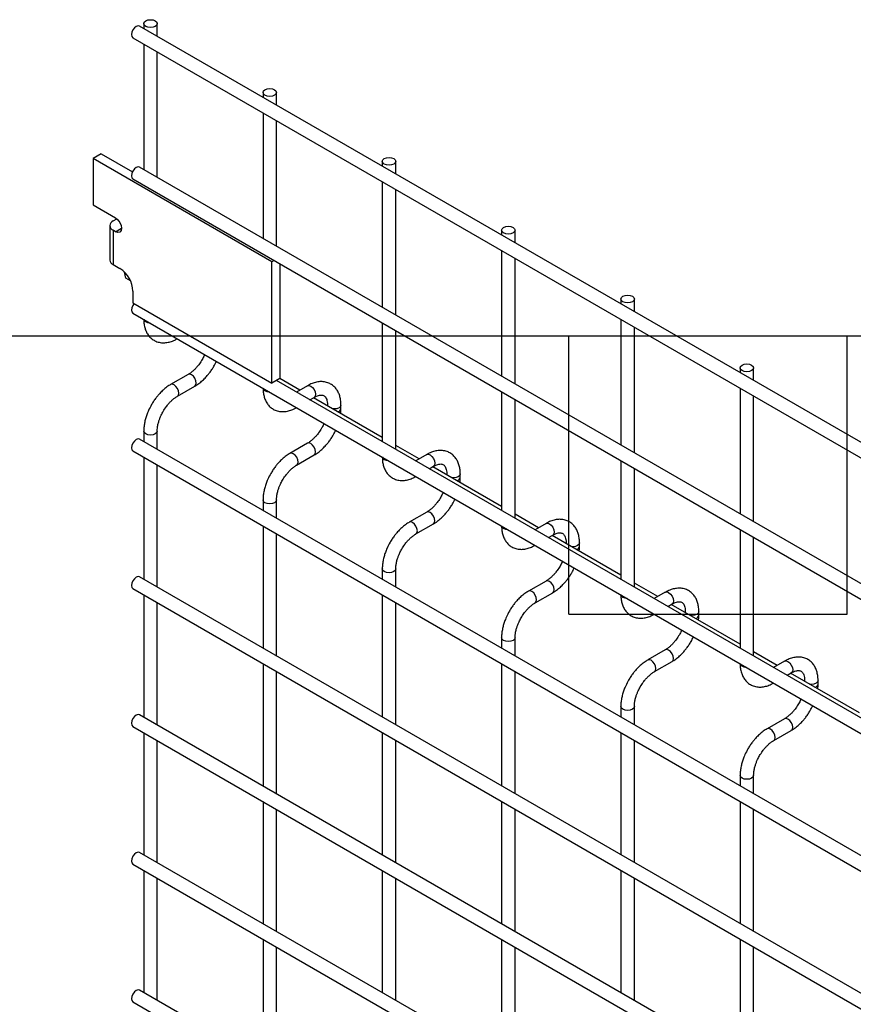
# Model space of a CAD drawing. Header units: inches. Extents: x 0.2 to 10.7, y 0.2 to 7.9.
# Tile 12 of 14: x 8.257 to 9.081, y 6.902 to 7.875. Entities that reach past the tile are written whole.
import ezdxf

# ---------------------------------------------------------------- set-up
doc = ezdxf.new("R2010")
doc.units = ezdxf.units.IN
doc.header["$MEASUREMENT"] = 0
doc.layers.add('TEXT', color=140, linetype='Continuous', lineweight=25)

msp = doc.modelspace()

# ---------------------------------------------------------------- linework, layer by layer
for p, q in [((8.37993, 7.87093), (8.37993, 7.86615)), ((8.39326, 7.85845), (8.39326, 7.87093)), ((10.37395, 6.71503), (8.37579, 7.86854)), ((8.36912, 7.85699), (10.36729, 6.70348)), ((8.37993, 7.85075), (8.37993, 7.72666)), ((8.39326, 7.71896), (8.39326, 7.84306)), ((8.49778, 7.8029), (8.49778, 7.79812)), ((8.51111, 7.79042), (8.51111, 7.8029)), ((8.49778, 7.78272), (8.49778, 7.65862)), ((8.51111, 7.65093), (8.51111, 7.77502)), ((8.33775, 7.74229), (8.32985, 7.73773)), ((8.50663, 7.63568), (8.32985, 7.73773)), ((8.32985, 7.73773), (8.32985, 7.6918)), ((8.33775, 7.74229), (8.36871, 7.72442)), ((8.61563, 7.73487), (8.61563, 7.73008)), ((8.62896, 7.72239), (8.62896, 7.73487)), ((10.37395, 6.57553), (8.37579, 7.72905)), ((8.36912, 7.7175), (10.36729, 6.56399)), ((8.61563, 7.71469), (8.61563, 7.59059)), ((8.62896, 7.58289), (8.62896, 7.70699)), ((8.32985, 7.6918), (8.35218, 7.67891)), ((8.34965, 7.67588), (8.35324, 7.67795)), ((8.35324, 7.67795), (8.35403, 7.6775)), ((8.34638, 7.67132), (8.34638, 7.6373)), ((8.34965, 7.66676), (8.34965, 7.63274)), ((8.35218, 7.6653), (8.34965, 7.66676)), ((8.35218, 7.6653), (8.35807, 7.6687)), ((8.73348, 7.66683), (8.73348, 7.66205)), ((8.74681, 7.65435), (8.74681, 7.66683)), ((8.73348, 7.64665), (8.73348, 7.52256)), ((8.50874, 7.6369), (8.50663, 7.63568)), ((8.74681, 7.51486), (8.74681, 7.63896)), ((8.34965, 7.63274), (8.35642, 7.62883)), ((8.50663, 7.51558), (8.50663, 7.63568)), ((8.51452, 7.63356), (8.51452, 7.52014)), ((8.36237, 7.6194), (8.361, 7.62521)), ((8.36674, 7.61688), (8.36237, 7.6194)), ((8.36927, 7.60658), (8.36927, 7.59488)), ((8.85133, 7.5988), (8.85133, 7.59401)), ((8.86467, 7.58632), (8.86467, 7.5988)), ((8.36927, 7.59488), (8.50663, 7.51558)), ((8.36912, 7.58481), (10.36729, 6.4313)), ((8.85133, 7.57862), (8.85133, 7.45452)), ((8.61563, 7.57519), (8.61563, 7.4579)), ((8.86467, 7.44682), (8.86467, 7.57092)), ((8.62896, 7.45021), (8.62896, 7.5675)), ((8.96918, 7.53076), (8.96918, 7.52598)), ((8.98252, 7.51828), (8.98252, 7.53076)), ((8.42383, 7.52428), (8.40651, 7.51428)), ((8.51452, 7.52014), (8.50663, 7.51558)), ((8.5343, 7.50887), (8.51452, 7.52029)), ((8.41317, 7.50273), (8.4305, 7.51273)), ((10.23008, 6.5259), (8.51117, 7.51821)), ((8.54168, 7.51313), (8.53082, 7.50686)), ((8.96918, 7.51058), (8.96918, 7.38649)), ((8.54416, 7.49916), (8.54835, 7.50159)), ((8.61563, 7.46192), (8.54763, 7.50117)), ((8.73348, 7.50716), (8.73348, 7.38987)), ((8.98252, 7.37879), (8.98252, 7.50289)), ((8.56148, 7.494), (8.56148, 7.49318)), ((8.56168, 7.49307), (8.56148, 7.494)), ((8.57481, 7.49053), (8.57481, 7.494)), ((8.74681, 7.38217), (8.74681, 7.49946)), ((8.37993, 7.46824), (8.37993, 7.45788)), ((8.39326, 7.45018), (8.39326, 7.46824)), ((10.37395, 6.30675), (8.37579, 7.46027)), ((8.54168, 7.45625), (8.52436, 7.44625)), ((8.65215, 7.44084), (8.62896, 7.45422)), ((8.36912, 7.44872), (10.36729, 6.29521)), ((8.37993, 7.44248), (8.37993, 7.32179)), ((8.53102, 7.4347), (8.54835, 7.4447)), ((8.65953, 7.4451), (8.64867, 7.43883)), ((8.39326, 7.31409), (8.39326, 7.43479)), ((8.66201, 7.43113), (8.6662, 7.43355)), ((8.73348, 7.39389), (8.66549, 7.43314)), ((8.85133, 7.43913), (8.85133, 7.32183)), ((8.67933, 7.42597), (8.67933, 7.42515)), ((8.67953, 7.42503), (8.67933, 7.42596)), ((8.69266, 7.4225), (8.69266, 7.42597)), ((8.86467, 7.31414), (8.86467, 7.43143)), ((8.49778, 7.40021), (8.49778, 7.38985)), ((8.51111, 7.38215), (8.51111, 7.40021)), ((8.65953, 7.38821), (8.64221, 7.37821)), ((8.77, 7.3728), (8.74681, 7.38619)), ((8.49778, 7.37445), (8.49778, 7.25376)), ((8.64888, 7.36666), (8.6662, 7.37667)), ((8.77739, 7.37706), (8.76652, 7.37079)), ((8.51111, 7.24606), (8.51111, 7.36675)), ((8.77986, 7.3631), (8.78405, 7.36552)), ((8.85133, 7.32585), (8.78334, 7.3651)), ((8.96918, 7.37109), (8.96918, 7.2538)), ((8.79718, 7.35793), (8.79718, 7.35711)), ((8.79738, 7.357), (8.79718, 7.35793)), ((8.81051, 7.35446), (8.81051, 7.35793)), ((8.98252, 7.2461), (8.98252, 7.3634)), ((8.61563, 7.33217), (8.61563, 7.32181)), ((8.62896, 7.31411), (8.62896, 7.33217)), ((10.37395, 6.17066), (8.37579, 7.32418)), ((8.77739, 7.32018), (8.76006, 7.31018)), ((8.88785, 7.30477), (8.86467, 7.31815)), ((8.36912, 7.31263), (10.36729, 6.15912)), ((8.37993, 7.30639), (8.37993, 7.1857)), ((8.61563, 7.30642), (8.61563, 7.18572)), ((8.76673, 7.29863), (8.78405, 7.30863)), ((8.89524, 7.30903), (8.88437, 7.30276)), ((8.39326, 7.178), (8.39326, 7.2987)), ((8.62896, 7.17802), (8.62896, 7.29872)), ((8.89771, 7.29506), (8.9019, 7.29748)), ((8.96918, 7.25782), (8.90119, 7.29707)), ((8.91503, 7.2899), (8.91503, 7.28908)), ((8.91523, 7.28896), (8.91503, 7.2899)), ((8.92836, 7.28643), (8.92836, 7.2899)), ((8.73348, 7.26414), (8.73348, 7.25378)), ((8.74681, 7.24608), (8.74681, 7.26414)), ((8.89524, 7.25214), (8.87791, 7.24214)), ((9.0057, 7.23673), (8.98252, 7.25012)), ((8.49778, 7.23836), (8.49778, 7.11767)), ((8.73348, 7.23838), (8.73348, 7.11769)), ((8.88458, 7.2306), (8.9019, 7.2406)), ((9.01309, 7.241), (9.00223, 7.23473)), ((8.51111, 7.10997), (8.51111, 7.23066)), ((8.74681, 7.10999), (8.74681, 7.23069)), ((9.01556, 7.22703), (9.01975, 7.22945)), ((9.08703, 7.18978), (9.01904, 7.22904)), ((9.03288, 7.22187), (9.03288, 7.22105)), ((9.03308, 7.22093), (9.03288, 7.22186)), ((9.04622, 7.2184), (9.04622, 7.22187)), ((8.85133, 7.19611), (8.85133, 7.18574)), ((8.86467, 7.17805), (8.86467, 7.19611)), ((10.37395, 6.03457), (8.37579, 7.18809)), ((9.01309, 7.18411), (8.99576, 7.17411)), ((8.36912, 7.17654), (10.36729, 6.02303)), ((8.37993, 7.1703), (8.37993, 7.04961)), ((8.61563, 7.17033), (8.61563, 7.04963)), ((8.85133, 7.17035), (8.85133, 7.04965)), ((9.00243, 7.16256), (9.01975, 7.17256)), ((8.39326, 7.04191), (8.39326, 7.16261)), ((8.62896, 7.04193), (8.62896, 7.16263)), ((8.86467, 7.04196), (8.86467, 7.16265)), ((8.96918, 7.12807), (8.96918, 7.11771)), ((8.98252, 7.11001), (8.98252, 7.12807)), ((8.49778, 7.10227), (8.49778, 6.98158)), ((8.73348, 7.10229), (8.73348, 6.9816)), ((8.96918, 7.10231), (8.96918, 6.98162)), ((8.51111, 6.97388), (8.51111, 7.09457)), ((8.74681, 6.9739), (8.74681, 7.0946)), ((8.98252, 6.97392), (8.98252, 7.09462)), ((10.37395, 5.89848), (8.37579, 7.052)), ((8.36912, 7.04045), (10.36729, 5.88694)), ((8.37993, 7.03421), (8.37993, 6.91352)), ((8.61563, 7.03424), (8.61563, 6.91354)), ((8.85133, 7.03426), (8.85133, 6.91356)), ((8.39326, 6.90582), (8.39326, 7.02652)), ((8.62896, 6.90584), (8.62896, 7.02654)), ((8.86467, 6.90587), (8.86467, 7.02656)), ((8.49778, 6.96618), (8.49778, 6.84549)), ((8.73348, 6.9662), (8.73348, 6.84551)), ((8.96918, 6.96622), (8.96918, 6.84553)), ((8.51111, 6.83779), (8.51111, 6.95848)), ((8.74681, 6.83781), (8.74681, 6.95851)), ((8.98252, 6.83783), (8.98252, 6.95853)), ((10.37395, 5.76239), (8.37579, 6.91591)), ((8.36912, 6.90436), (10.36729, 5.75085))]:
    msp.add_line(p, q)
at = {"flags": 128}
for points in [[(8.39131, 7.87365), (8.39275, 7.87241), (8.39326, 7.87093), (8.39275, 7.86946), (8.39131, 7.86821), (8.38915, 7.86738), (8.38659, 7.86708), (8.38404, 7.86738), (8.38188, 7.86821), (8.38044, 7.86946), (8.37993, 7.87093), (8.38044, 7.87241), (8.38188, 7.87365), (8.38404, 7.87449), (8.38659, 7.87478), (8.38915, 7.87449), (8.39131, 7.87365)], [(8.37579, 7.86854), (8.37426, 7.86884), (8.37245, 7.86821), (8.37065, 7.86676), (8.36912, 7.86469), (8.3681, 7.86234), (8.36774, 7.86005), (8.3681, 7.85817), (8.36912, 7.85699), (8.36912, 7.85699)], [(8.50916, 7.80562), (8.5106, 7.80437), (8.51111, 7.8029), (8.5106, 7.80143), (8.50916, 7.80018), (8.507, 7.79934), (8.50445, 7.79905), (8.50189, 7.79934), (8.49973, 7.80018), (8.49829, 7.80143), (8.49778, 7.8029), (8.49829, 7.80437), (8.49973, 7.80562), (8.50189, 7.80645), (8.50445, 7.80675), (8.507, 7.80645), (8.50916, 7.80562)], [(8.62701, 7.73759), (8.62846, 7.73634), (8.62896, 7.73487), (8.62846, 7.73339), (8.62701, 7.73214), (8.62485, 7.73131), (8.6223, 7.73102), (8.61975, 7.73131), (8.61758, 7.73214), (8.61614, 7.73339), (8.61563, 7.73487), (8.61614, 7.73634), (8.61758, 7.73759), (8.61975, 7.73842), (8.6223, 7.73871), (8.62485, 7.73842), (8.62701, 7.73759)], [(8.37579, 7.72905), (8.37426, 7.72935), (8.37245, 7.72872), (8.37065, 7.72726), (8.36912, 7.7252), (8.3681, 7.72284), (8.36774, 7.72055), (8.3681, 7.71868), (8.36912, 7.7175), (8.36912, 7.7175)], [(8.35218, 7.67891), (8.35444, 7.67709), (8.35635, 7.67451), (8.35763, 7.67157), (8.35807, 7.6687), (8.35763, 7.66636), (8.35635, 7.66489), (8.35444, 7.66452), (8.35218, 7.6653)], [(8.74486, 7.66955), (8.74631, 7.6683), (8.74681, 7.66683), (8.74631, 7.66536), (8.74486, 7.66411), (8.7427, 7.66328), (8.74015, 7.66298), (8.7376, 7.66328), (8.73543, 7.66411), (8.73399, 7.66536), (8.73348, 7.66683), (8.73399, 7.6683), (8.73543, 7.66955), (8.7376, 7.67039), (8.74015, 7.67068), (8.7427, 7.67039), (8.74486, 7.66955)], [(8.86271, 7.60152), (8.86416, 7.60027), (8.86467, 7.5988), (8.86416, 7.59732), (8.86271, 7.59608), (8.86055, 7.59524), (8.858, 7.59495), (8.85545, 7.59524), (8.85329, 7.59608), (8.85184, 7.59732), (8.85133, 7.5988), (8.85184, 7.60027), (8.85329, 7.60152), (8.85545, 7.60235), (8.858, 7.60265), (8.86055, 7.60235), (8.86271, 7.60152)], [(8.37035, 7.59425), (8.36912, 7.59251), (8.3681, 7.59016), (8.36774, 7.58787), (8.3681, 7.58599), (8.36912, 7.58481), (8.36912, 7.58481)], [(8.38188, 7.57609), (8.38044, 7.57734), (8.37994, 7.57857)], [(8.38616, 7.57498), (8.38404, 7.57526), (8.38188, 7.57609)], [(8.98056, 7.53348), (8.98201, 7.53224), (8.98252, 7.53076), (8.98201, 7.52929), (8.98056, 7.52804), (8.9784, 7.52721), (8.97585, 7.52691), (8.9733, 7.52721), (8.97114, 7.52804), (8.96969, 7.52929), (8.96918, 7.53076), (8.96969, 7.53224), (8.97114, 7.53348), (8.9733, 7.53432), (8.97585, 7.53461), (8.9784, 7.53432), (8.98056, 7.53348)], [(8.43052, 7.51275), (8.43152, 7.51391), (8.43188, 7.51579), (8.43152, 7.51808), (8.4305, 7.52043), (8.42897, 7.52249), (8.42716, 7.52395), (8.42536, 7.52458), (8.42384, 7.52429)], [(8.40984, 7.51395), (8.40804, 7.51458), (8.40651, 7.51428), (8.40649, 7.51427)], [(8.41316, 7.50273), (8.41317, 7.50273), (8.4142, 7.50391), (8.41455, 7.50578), (8.4142, 7.50807), (8.41317, 7.51043), (8.41164, 7.51249), (8.40984, 7.51395)], [(8.49973, 7.50806), (8.49829, 7.50931), (8.49779, 7.51053)], [(8.54168, 7.51313), (8.54321, 7.51343), (8.54502, 7.5128)], [(8.54502, 7.5128), (8.54682, 7.51135), (8.54835, 7.50928), (8.54937, 7.50693), (8.54973, 7.50464), (8.54937, 7.50276), (8.54835, 7.50159), (8.54835, 7.50159)], [(8.50401, 7.50694), (8.50189, 7.50723), (8.49973, 7.50806)], [(8.57481, 7.49399), (8.5743, 7.49253), (8.57286, 7.49128), (8.5707, 7.49045), (8.56814, 7.49015), (8.56652, 7.49027)], [(8.39326, 7.46825), (8.39326, 7.46824), (8.39275, 7.46677), (8.39131, 7.46552), (8.38915, 7.46469), (8.38659, 7.46439), (8.38404, 7.46469), (8.38188, 7.46552), (8.38044, 7.46677), (8.37993, 7.46824), (8.37993, 7.46826)], [(8.37579, 7.46027), (8.37426, 7.46057), (8.37245, 7.45994), (8.37065, 7.45849), (8.36912, 7.45642), (8.3681, 7.45407), (8.36774, 7.45178), (8.3681, 7.4499), (8.36912, 7.44872), (8.36912, 7.44872)], [(8.54837, 7.44471), (8.54937, 7.44588), (8.54973, 7.44775), (8.54937, 7.45004), (8.54835, 7.4524), (8.54682, 7.45446), (8.54502, 7.45592), (8.54321, 7.45654), (8.54169, 7.45625)], [(8.52769, 7.44592), (8.52589, 7.44654), (8.52436, 7.44625), (8.52434, 7.44623)], [(8.53101, 7.43469), (8.53103, 7.4347), (8.53205, 7.43587), (8.53241, 7.43775), (8.53205, 7.44004), (8.53103, 7.4424), (8.5295, 7.44446), (8.52769, 7.44592)], [(8.61758, 7.44003), (8.61614, 7.44127), (8.61564, 7.4425)], [(8.65953, 7.4451), (8.66106, 7.4454), (8.66287, 7.44477)], [(8.66287, 7.44477), (8.66467, 7.44331), (8.6662, 7.44125), (8.66722, 7.43889), (8.66758, 7.4366), (8.66722, 7.43473), (8.6662, 7.43355), (8.6662, 7.43355)], [(8.62187, 7.43891), (8.61975, 7.43919), (8.61758, 7.44003)], [(8.69266, 7.42595), (8.69215, 7.4245), (8.69071, 7.42325), (8.68855, 7.42241), (8.686, 7.42212), (8.68437, 7.42224)], [(8.51111, 7.40022), (8.51111, 7.40021), (8.5106, 7.39874), (8.50916, 7.39749), (8.507, 7.39665), (8.50445, 7.39636), (8.50189, 7.39665), (8.49973, 7.39749), (8.49829, 7.39874), (8.49778, 7.40021), (8.49778, 7.40023)], [(8.66622, 7.37668), (8.66722, 7.37784), (8.66758, 7.37972), (8.66722, 7.38201), (8.6662, 7.38436), (8.66467, 7.38643), (8.66287, 7.38788), (8.66106, 7.38851), (8.65954, 7.38822)], [(8.64554, 7.37788), (8.64374, 7.37851), (8.64221, 7.37821), (8.64219, 7.3782)], [(8.64886, 7.36666), (8.64888, 7.36666), (8.6499, 7.36784), (8.65026, 7.36972), (8.6499, 7.37201), (8.64888, 7.37436), (8.64735, 7.37643), (8.64554, 7.37788)], [(8.73543, 7.37199), (8.73399, 7.37324), (8.7335, 7.37446)], [(8.77739, 7.37706), (8.77891, 7.37736), (8.78072, 7.37673)], [(8.78072, 7.37673), (8.78252, 7.37528), (8.78405, 7.37322), (8.78507, 7.37086), (8.78543, 7.36857), (8.78507, 7.36669), (8.78405, 7.36552), (8.78405, 7.36552)], [(8.73972, 7.37087), (8.7376, 7.37116), (8.73543, 7.37199)], [(8.81051, 7.35792), (8.81001, 7.35646), (8.80856, 7.35521), (8.8064, 7.35438), (8.80385, 7.35409), (8.80222, 7.3542)], [(8.62896, 7.33219), (8.62896, 7.33217), (8.62846, 7.3307), (8.62701, 7.32945), (8.62485, 7.32862), (8.6223, 7.32833), (8.61975, 7.32862), (8.61758, 7.32945), (8.61614, 7.3307), (8.61563, 7.33217), (8.61563, 7.3322)], [(8.37579, 7.32418), (8.37426, 7.32448), (8.37245, 7.32385), (8.37065, 7.3224), (8.36912, 7.32033), (8.3681, 7.31798), (8.36774, 7.31569), (8.3681, 7.31381), (8.36912, 7.31263), (8.36912, 7.31263)], [(8.78407, 7.30864), (8.78507, 7.30981), (8.78543, 7.31168), (8.78507, 7.31397), (8.78405, 7.31633), (8.78252, 7.31839), (8.78072, 7.31985), (8.77891, 7.32048), (8.7774, 7.32018)], [(8.76339, 7.30985), (8.76159, 7.31047), (8.76006, 7.31018), (8.76004, 7.31017)], [(8.76672, 7.29862), (8.76673, 7.29863), (8.76775, 7.29981), (8.76811, 7.30168), (8.76775, 7.30397), (8.76673, 7.30633), (8.7652, 7.30839), (8.76339, 7.30985)], [(8.85329, 7.30396), (8.85184, 7.30521), (8.85135, 7.30643)], [(8.89524, 7.30903), (8.89677, 7.30933), (8.89857, 7.3087)], [(8.89857, 7.3087), (8.90037, 7.30724), (8.9019, 7.30518), (8.90292, 7.30283), (8.90328, 7.30054), (8.90292, 7.29866), (8.9019, 7.29748), (8.9019, 7.29748)], [(8.85757, 7.30284), (8.85545, 7.30312), (8.85329, 7.30396)], [(8.92836, 7.28988), (8.92786, 7.28843), (8.92641, 7.28718), (8.92425, 7.28635), (8.9217, 7.28605), (8.92007, 7.28617)], [(8.74681, 7.26415), (8.74681, 7.26414), (8.74631, 7.26267), (8.74486, 7.26142), (8.7427, 7.26058), (8.74015, 7.26029), (8.7376, 7.26058), (8.73543, 7.26142), (8.73399, 7.26267), (8.73348, 7.26414), (8.73348, 7.26416)], [(8.90192, 7.24061), (8.90292, 7.24177), (8.90328, 7.24365), (8.90292, 7.24594), (8.9019, 7.2483), (8.90037, 7.25036), (8.89857, 7.25181), (8.89677, 7.25244), (8.89525, 7.25215)], [(8.88125, 7.24181), (8.87944, 7.24244), (8.87791, 7.24214), (8.87789, 7.24213)], [(8.88457, 7.23059), (8.88458, 7.2306), (8.8856, 7.23177), (8.88596, 7.23365), (8.8856, 7.23594), (8.88458, 7.23829), (8.88305, 7.24036), (8.88125, 7.24181)], [(8.97114, 7.23592), (8.96969, 7.23717), (8.9692, 7.2384)], [(9.01309, 7.241), (9.01462, 7.24129), (9.01642, 7.24067)], [(9.01642, 7.24067), (9.01822, 7.23921), (9.01975, 7.23715), (9.02078, 7.23479), (9.02113, 7.2325), (9.02078, 7.23063), (9.01975, 7.22945), (9.01975, 7.22945)], [(8.97542, 7.23481), (8.9733, 7.23509), (8.97114, 7.23592)], [(9.04622, 7.22185), (9.04571, 7.22039), (9.04426, 7.21915), (9.0421, 7.21831), (9.03955, 7.21802), (9.03793, 7.21813)], [(8.86467, 7.19612), (8.86467, 7.19611), (8.86416, 7.19463), (8.86271, 7.19339), (8.86055, 7.19255), (8.858, 7.19226), (8.85545, 7.19255), (8.85329, 7.19339), (8.85184, 7.19463), (8.85133, 7.19611), (8.85133, 7.19613)], [(8.37579, 7.18809), (8.37426, 7.18839), (8.37245, 7.18776), (8.37065, 7.18631), (8.36912, 7.18424), (8.3681, 7.18189), (8.36774, 7.1796), (8.3681, 7.17772), (8.36912, 7.17654), (8.36912, 7.17654)], [(9.01977, 7.17258), (9.02078, 7.17374), (9.02113, 7.17562), (9.02078, 7.17791), (9.01975, 7.18026), (9.01822, 7.18232), (9.01642, 7.18378), (9.01462, 7.18441), (9.0131, 7.18412)], [(8.9991, 7.17378), (8.99729, 7.17441), (8.99576, 7.17411), (8.99574, 7.1741)], [(9.00242, 7.16256), (9.00243, 7.16256), (9.00345, 7.16374), (9.00381, 7.16561), (9.00345, 7.1679), (9.00243, 7.17026), (9.0009, 7.17232), (8.9991, 7.17378)], [(8.98252, 7.12808), (8.98252, 7.12807), (8.98201, 7.1266), (8.98056, 7.12535), (8.9784, 7.12452), (8.97585, 7.12422), (8.9733, 7.12452), (8.97114, 7.12535), (8.96969, 7.1266), (8.96918, 7.12807), (8.96918, 7.12809)], [(8.37579, 7.052), (8.37426, 7.0523), (8.37245, 7.05167), (8.37065, 7.05022), (8.36912, 7.04815), (8.3681, 7.0458), (8.36774, 7.04351), (8.3681, 7.04163), (8.36912, 7.04045), (8.36912, 7.04045)], [(8.37579, 6.91591), (8.37426, 6.91621), (8.37245, 6.91558), (8.37065, 6.91413), (8.36912, 6.91206), (8.3681, 6.90971), (8.36774, 6.90742), (8.3681, 6.90554), (8.36912, 6.90436), (8.36912, 6.90436)]]:
    msp.add_lwpolyline(points, dxfattribs=at)
for centre, radius, start, end in [((8.35138, 7.67132), 0.00488, 110.78342, 249.21658), ((8.35197, 7.63786), 0.00562, 185.6948, 245.62534), ((8.34138, 7.60531), 0.02792, 2.60548, 57.39452), ((8.57072, 7.49133), 0.00417, 283.61486, 348.73138), ((8.68857, 7.4233), 0.00417, 283.61486, 348.73138), ((8.80642, 7.35526), 0.00417, 283.61486, 348.73138), ((8.92428, 7.28723), 0.00417, 283.61486, 348.73138), ((9.04213, 7.21919), 0.00417, 283.61486, 348.73138)]:
    msp.add_arc(centre, radius, start, end)
for points, knots in [([(8.37998, 7.57884), (8.37998, 7.57787), (8.37998, 7.57542), (8.38058, 7.57172), (8.38175, 7.56778), (8.38356, 7.56417), (8.38601, 7.56099), (8.38915, 7.55836), (8.39301, 7.55644), (8.3973, 7.5555), (8.40178, 7.55554), (8.40621, 7.55646), (8.41004, 7.55786), (8.41232, 7.5592), (8.41316, 7.5597)], [0, 0, 0, 0, 0.0546972, 0.1375114, 0.2213111, 0.3057267, 0.3908379, 0.4777237, 0.5687525, 0.6674428, 0.7584725, 0.8516333, 0.9450485, 1, 1, 1, 1]), ([(8.44012, 7.54383), (8.43998, 7.54349), (8.4393, 7.54189), (8.43844, 7.54034), (8.43775, 7.53911)], [0, 0, 0, 0, 0.208039, 1, 1, 1, 1]), ([(8.43775, 7.53911), (8.43682, 7.53761), (8.43553, 7.53551), (8.43336, 7.53268), (8.43144, 7.53045), (8.42909, 7.52811), (8.42663, 7.5261), (8.42484, 7.52481), (8.42394, 7.52436), (8.42384, 7.52431)], [0, 0, 0, 0, 0.233946, 0.329093, 0.484887, 0.643376, 0.809607, 0.978684, 1, 1, 1, 1]), ([(8.43049, 7.51282), (8.43111, 7.51315), (8.43308, 7.51423), (8.43619, 7.51662), (8.43968, 7.51976), (8.44255, 7.52287), (8.44506, 7.52598), (8.44726, 7.52908), (8.4496, 7.53282), (8.45093, 7.53556), (8.4517, 7.53714)], [0, 0, 0, 0, 0.071982, 0.230009, 0.376763, 0.510502, 0.614264, 0.732866, 0.84542, 1, 1, 1, 1]), ([(8.40652, 7.5142), (8.40595, 7.51389), (8.40402, 7.51285), (8.40093, 7.51049), (8.39741, 7.50735), (8.3945, 7.50422), (8.39199, 7.50111), (8.38973, 7.49797), (8.38833, 7.49565), (8.38763, 7.49449)], [0, 0, 0, 0, 0.077866, 0.264825, 0.439015, 0.599, 0.720998, 0.859308, 1, 1, 1, 1]), ([(8.49783, 7.5108), (8.49783, 7.50983), (8.49783, 7.50739), (8.49843, 7.50369), (8.4996, 7.49975), (8.50141, 7.49614), (8.50386, 7.49296), (8.507, 7.49033), (8.51086, 7.48841), (8.51515, 7.48747), (8.51963, 7.4875), (8.52406, 7.48843), (8.52789, 7.48983), (8.53017, 7.49117), (8.53101, 7.49167)], [0, 0, 0, 0, 0.054697, 0.137511, 0.221311, 0.305727, 0.390838, 0.477724, 0.568752, 0.667443, 0.758472, 0.851633, 0.945048, 1, 1, 1, 1]), ([(8.57476, 7.49398), (8.57476, 7.49497), (8.57475, 7.49743), (8.57415, 7.50113), (8.57297, 7.50506), (8.57115, 7.50866), (8.56869, 7.51182), (8.56554, 7.51443), (8.56167, 7.51633), (8.55737, 7.51725), (8.55289, 7.51718), (8.54847, 7.51623), (8.5447, 7.51484), (8.54248, 7.51352), (8.54169, 7.51305)], [0, 0, 0, 0, 0.055891, 0.138867, 0.222826, 0.307399, 0.392678, 0.479776, 0.571102, 0.670205, 0.761479, 0.854858, 0.948417, 1, 1, 1, 1]), ([(8.39918, 7.48782), (8.4001, 7.48932), (8.4014, 7.49143), (8.40358, 7.49426), (8.4055, 7.4965), (8.40786, 7.49885), (8.41033, 7.50088), (8.41214, 7.50218), (8.41305, 7.50265), (8.41316, 7.5027)], [0, 0, 0, 0, 0.233338, 0.328238, 0.483641, 0.641755, 0.807615, 0.976339, 1, 1, 1, 1]), ([(8.54834, 7.50156), (8.54906, 7.50195), (8.55059, 7.50279), (8.55272, 7.50352), (8.5547, 7.50388), (8.55635, 7.50383), (8.55773, 7.50344), (8.55881, 7.50274), (8.55986, 7.50145), (8.56073, 7.49964), (8.56128, 7.49717), (8.56154, 7.49523), (8.56147, 7.49405), (8.56147, 7.494)], [0, 0, 0, 0, 0.076686, 0.165037, 0.254932, 0.348995, 0.454249, 0.590794, 0.696654, 0.797635, 0.896956, 0.995312, 1, 1, 1, 1]), ([(8.38763, 7.49449), (8.38661, 7.4926), (8.38517, 7.48994), (8.38346, 7.48587), (8.38221, 7.48238), (8.38106, 7.47823), (8.38029, 7.47396), (8.37991, 7.47059), (8.37997, 7.46873), (8.37998, 7.46826)], [0, 0, 0, 0, 0.221268, 0.311483, 0.460164, 0.612945, 0.775445, 0.943585, 1, 1, 1, 1]), ([(8.39328, 7.46826), (8.3933, 7.46924), (8.39336, 7.47128), (8.39395, 7.47475), (8.39484, 7.47808), (8.39594, 7.48117), (8.39728, 7.48435), (8.39848, 7.48654), (8.39918, 7.48782)], [0, 0, 0, 0, 0.171377, 0.354378, 0.535542, 0.668658, 0.807018, 1, 1, 1, 1]), ([(8.57448, 7.48568), (8.57463, 7.48685), (8.57483, 7.4885), (8.57477, 7.49006), (8.57476, 7.49051)], [0, 0, 0, 0, 0.714053, 1, 1, 1, 1]), ([(8.55797, 7.47579), (8.55783, 7.47546), (8.55716, 7.47386), (8.55629, 7.4723), (8.5556, 7.47107)], [0, 0, 0, 0, 0.208039, 1, 1, 1, 1]), ([(8.5556, 7.47107), (8.55468, 7.46958), (8.55338, 7.46747), (8.55121, 7.46465), (8.54929, 7.46242), (8.54694, 7.46008), (8.54448, 7.45806), (8.54269, 7.45678), (8.54179, 7.45632), (8.54169, 7.45627)], [0, 0, 0, 0, 0.233946, 0.329093, 0.484887, 0.643376, 0.809607, 0.978684, 1, 1, 1, 1]), ([(8.54834, 7.44478), (8.54896, 7.44512), (8.55093, 7.44619), (8.55404, 7.44859), (8.55753, 7.45172), (8.5604, 7.45484), (8.56291, 7.45794), (8.56511, 7.46105), (8.56745, 7.46479), (8.56878, 7.46752), (8.56955, 7.46911)], [0, 0, 0, 0, 0.071982, 0.230009, 0.376763, 0.510502, 0.614264, 0.732866, 0.84542, 1, 1, 1, 1]), ([(8.52437, 7.44616), (8.5238, 7.44586), (8.52187, 7.44482), (8.51878, 7.44246), (8.51526, 7.43931), (8.51235, 7.43618), (8.50984, 7.43308), (8.50758, 7.42994), (8.50618, 7.42762), (8.50548, 7.42645)], [0, 0, 0, 0, 0.0778655, 0.2648252, 0.4390147, 0.5990005, 0.7209984, 0.8593082, 1, 1, 1, 1]), ([(8.61569, 7.44277), (8.61569, 7.4418), (8.61569, 7.43935), (8.61628, 7.43565), (8.61745, 7.43172), (8.61926, 7.42811), (8.62171, 7.42492), (8.62486, 7.4223), (8.62871, 7.42038), (8.633, 7.41943), (8.63748, 7.41947), (8.64191, 7.4204), (8.64574, 7.42179), (8.64802, 7.42313), (8.64886, 7.42363)], [0, 0, 0, 0, 0.0546972, 0.1375114, 0.2213111, 0.3057267, 0.3908379, 0.4777237, 0.5687525, 0.6674428, 0.7584725, 0.8516333, 0.9450485, 1, 1, 1, 1]), ([(8.69261, 7.42595), (8.69261, 7.42694), (8.6926, 7.4294), (8.692, 7.4331), (8.69082, 7.43703), (8.689, 7.44062), (8.68654, 7.44379), (8.68339, 7.4464), (8.67952, 7.4483), (8.67522, 7.44921), (8.67074, 7.44915), (8.66632, 7.44819), (8.66256, 7.4468), (8.66033, 7.44548), (8.65955, 7.44501)], [0, 0, 0, 0, 0.055891, 0.138867, 0.222826, 0.307399, 0.392678, 0.479776, 0.571102, 0.670205, 0.761479, 0.854858, 0.948417, 1, 1, 1, 1]), ([(8.51703, 7.41979), (8.51795, 7.42129), (8.51925, 7.4234), (8.52143, 7.42623), (8.52335, 7.42847), (8.52571, 7.43082), (8.52818, 7.43285), (8.52999, 7.43415), (8.5309, 7.43461), (8.53102, 7.43467)], [0, 0, 0, 0, 0.2333375, 0.3282376, 0.4836415, 0.6417552, 0.8076147, 0.9763389, 1, 1, 1, 1]), ([(8.66619, 7.43353), (8.66691, 7.43392), (8.66844, 7.43476), (8.67058, 7.43548), (8.67255, 7.43584), (8.6742, 7.4358), (8.67558, 7.43541), (8.67666, 7.43471), (8.67771, 7.43342), (8.67858, 7.4316), (8.67914, 7.42913), (8.67939, 7.42719), (8.67932, 7.42602), (8.67932, 7.42596)], [0, 0, 0, 0, 0.0766862, 0.1650368, 0.2549323, 0.3489948, 0.4542489, 0.5907939, 0.696654, 0.7976353, 0.8969559, 0.9953119, 1, 1, 1, 1]), ([(8.50548, 7.42645), (8.50446, 7.42456), (8.50302, 7.4219), (8.50131, 7.41784), (8.50006, 7.41434), (8.49891, 7.4102), (8.49814, 7.40593), (8.49776, 7.40256), (8.49782, 7.4007), (8.49783, 7.40023)], [0, 0, 0, 0, 0.221268, 0.311483, 0.460164, 0.612945, 0.775445, 0.943585, 1, 1, 1, 1]), ([(8.51113, 7.40022), (8.51116, 7.40121), (8.51121, 7.40325), (8.5118, 7.40671), (8.51269, 7.41005), (8.51379, 7.41314), (8.51513, 7.41631), (8.51633, 7.41851), (8.51703, 7.41979)], [0, 0, 0, 0, 0.171377, 0.354378, 0.535542, 0.668658, 0.807018, 1, 1, 1, 1]), ([(8.69233, 7.41764), (8.69248, 7.41882), (8.69268, 7.42047), (8.69263, 7.42203), (8.69261, 7.42248)], [0, 0, 0, 0, 0.714053, 1, 1, 1, 1]), ([(8.67582, 7.40776), (8.67568, 7.40742), (8.67501, 7.40582), (8.67414, 7.40427), (8.67345, 7.40304)], [0, 0, 0, 0, 0.208039, 1, 1, 1, 1]), ([(8.67345, 7.40304), (8.67253, 7.40154), (8.67123, 7.39944), (8.66906, 7.39662), (8.66714, 7.39439), (8.66479, 7.39204), (8.66233, 7.39003), (8.66054, 7.38875), (8.65964, 7.38829), (8.65954, 7.38824)], [0, 0, 0, 0, 0.233946, 0.329093, 0.484887, 0.643376, 0.809607, 0.978684, 1, 1, 1, 1]), ([(8.66619, 7.37675), (8.66681, 7.37709), (8.66878, 7.37816), (8.6719, 7.38056), (8.67538, 7.38369), (8.67826, 7.3868), (8.68077, 7.38991), (8.68296, 7.39302), (8.6853, 7.39675), (8.68663, 7.39949), (8.6874, 7.40107)], [0, 0, 0, 0, 0.0719822, 0.230009, 0.3767627, 0.5105025, 0.614264, 0.732866, 0.8454197, 1, 1, 1, 1]), ([(8.64222, 7.37813), (8.64165, 7.37782), (8.63972, 7.37678), (8.63664, 7.37442), (8.63312, 7.37128), (8.63021, 7.36815), (8.62769, 7.36504), (8.62543, 7.3619), (8.62403, 7.35959), (8.62333, 7.35842)], [0, 0, 0, 0, 0.077866, 0.264825, 0.439015, 0.599, 0.720998, 0.859308, 1, 1, 1, 1]), ([(8.73354, 7.37474), (8.73354, 7.37376), (8.73354, 7.37132), (8.73413, 7.36762), (8.7353, 7.36368), (8.73711, 7.36007), (8.73957, 7.35689), (8.74271, 7.35426), (8.74656, 7.35234), (8.75085, 7.3514), (8.75534, 7.35143), (8.75976, 7.35236), (8.76359, 7.35376), (8.76587, 7.3551), (8.76672, 7.3556)], [0, 0, 0, 0, 0.0546972, 0.1375114, 0.2213111, 0.3057267, 0.3908379, 0.4777237, 0.5687525, 0.6674428, 0.7584725, 0.8516333, 0.9450485, 1, 1, 1, 1]), ([(8.81046, 7.35791), (8.81046, 7.3589), (8.81045, 7.36136), (8.80985, 7.36507), (8.80867, 7.36899), (8.80685, 7.37259), (8.80439, 7.37575), (8.80124, 7.37836), (8.79737, 7.38026), (8.79307, 7.38118), (8.78859, 7.38112), (8.78417, 7.38016), (8.78041, 7.37877), (8.77819, 7.37745), (8.7774, 7.37698)], [0, 0, 0, 0, 0.055891, 0.138867, 0.222826, 0.307399, 0.392678, 0.479776, 0.571102, 0.670205, 0.761479, 0.854858, 0.948417, 1, 1, 1, 1]), ([(8.63488, 7.35175), (8.6358, 7.35325), (8.6371, 7.35536), (8.63928, 7.3582), (8.6412, 7.36043), (8.64357, 7.36279), (8.64603, 7.36481), (8.64784, 7.36611), (8.64876, 7.36658), (8.64887, 7.36664)], [0, 0, 0, 0, 0.233338, 0.328238, 0.483641, 0.641755, 0.807615, 0.976339, 1, 1, 1, 1]), ([(8.78405, 7.36549), (8.78476, 7.36588), (8.78629, 7.36672), (8.78843, 7.36745), (8.7904, 7.36781), (8.79205, 7.36777), (8.79344, 7.36738), (8.79451, 7.36668), (8.79556, 7.36538), (8.79643, 7.36357), (8.79699, 7.3611), (8.79724, 7.35916), (8.79717, 7.35798), (8.79717, 7.35793)], [0, 0, 0, 0, 0.0766862, 0.1650368, 0.2549323, 0.3489948, 0.4542489, 0.5907939, 0.696654, 0.7976353, 0.8969559, 0.9953119, 1, 1, 1, 1]), ([(8.62333, 7.35842), (8.62231, 7.35653), (8.62087, 7.35387), (8.61916, 7.3498), (8.61791, 7.34631), (8.61676, 7.34216), (8.61599, 7.3379), (8.61561, 7.33452), (8.61567, 7.33266), (8.61569, 7.3322)], [0, 0, 0, 0, 0.221268, 0.311483, 0.460164, 0.612945, 0.775445, 0.943585, 1, 1, 1, 1]), ([(8.62898, 7.33219), (8.62901, 7.33317), (8.62906, 7.33521), (8.62966, 7.33868), (8.63054, 7.34202), (8.63164, 7.3451), (8.63298, 7.34828), (8.63418, 7.35047), (8.63488, 7.35175)], [0, 0, 0, 0, 0.171377, 0.354378, 0.535542, 0.668658, 0.807018, 1, 1, 1, 1]), ([(8.81018, 7.34961), (8.81033, 7.35079), (8.81054, 7.35243), (8.81048, 7.354), (8.81046, 7.35444)], [0, 0, 0, 0, 0.714053, 1, 1, 1, 1]), ([(8.79367, 7.33972), (8.79353, 7.33939), (8.79286, 7.33779), (8.79199, 7.33623), (8.7913, 7.335)], [0, 0, 0, 0, 0.208039, 1, 1, 1, 1]), ([(8.7913, 7.335), (8.79038, 7.33351), (8.78908, 7.33141), (8.78691, 7.32858), (8.78499, 7.32635), (8.78264, 7.32401), (8.78018, 7.322), (8.77839, 7.32071), (8.77749, 7.32026), (8.77739, 7.3202)], [0, 0, 0, 0, 0.233946, 0.329093, 0.484887, 0.643376, 0.809607, 0.978684, 1, 1, 1, 1]), ([(8.78404, 7.30871), (8.78466, 7.30905), (8.78664, 7.31013), (8.78975, 7.31252), (8.79323, 7.31566), (8.79611, 7.31877), (8.79862, 7.32188), (8.80081, 7.32498), (8.80316, 7.32872), (8.80448, 7.33146), (8.80525, 7.33304)], [0, 0, 0, 0, 0.0719822, 0.230009, 0.3767627, 0.5105025, 0.614264, 0.732866, 0.8454197, 1, 1, 1, 1]), ([(8.76007, 7.3101), (8.7595, 7.30979), (8.75757, 7.30875), (8.75449, 7.30639), (8.75097, 7.30324), (8.74806, 7.30012), (8.74554, 7.29701), (8.74328, 7.29387), (8.74189, 7.29155), (8.74118, 7.29038)], [0, 0, 0, 0, 0.077866, 0.264825, 0.439015, 0.599, 0.720998, 0.859308, 1, 1, 1, 1]), ([(8.85139, 7.3067), (8.85139, 7.30573), (8.85139, 7.30328), (8.85199, 7.29959), (8.85316, 7.29565), (8.85496, 7.29204), (8.85742, 7.28886), (8.86056, 7.28623), (8.86441, 7.28431), (8.8687, 7.28337), (8.87319, 7.2834), (8.87761, 7.28433), (8.88144, 7.28572), (8.88372, 7.28707), (8.88457, 7.28756)], [0, 0, 0, 0, 0.054697, 0.137511, 0.221311, 0.305727, 0.390838, 0.477724, 0.568752, 0.667443, 0.758472, 0.851633, 0.945048, 1, 1, 1, 1]), ([(8.92831, 7.28988), (8.92831, 7.29087), (8.92831, 7.29333), (8.9277, 7.29703), (8.92652, 7.30096), (8.92471, 7.30455), (8.92224, 7.30772), (8.91909, 7.31033), (8.91522, 7.31223), (8.91093, 7.31314), (8.90644, 7.31308), (8.90202, 7.31213), (8.89826, 7.31073), (8.89604, 7.30942), (8.89525, 7.30895)], [0, 0, 0, 0, 0.055891, 0.138867, 0.222826, 0.307399, 0.392678, 0.479776, 0.571102, 0.670205, 0.761479, 0.854858, 0.948417, 1, 1, 1, 1]), ([(8.75273, 7.28372), (8.75365, 7.28522), (8.75495, 7.28733), (8.75713, 7.29016), (8.75905, 7.2924), (8.76142, 7.29475), (8.76388, 7.29678), (8.7657, 7.29808), (8.76661, 7.29855), (8.76672, 7.2986)], [0, 0, 0, 0, 0.233338, 0.328238, 0.483641, 0.641755, 0.807615, 0.976339, 1, 1, 1, 1]), ([(8.9019, 7.29746), (8.90261, 7.29785), (8.90414, 7.29869), (8.90628, 7.29942), (8.90825, 7.29978), (8.9099, 7.29973), (8.91129, 7.29934), (8.91236, 7.29864), (8.91341, 7.29735), (8.91428, 7.29553), (8.91484, 7.29306), (8.91509, 7.29112), (8.91502, 7.28995), (8.91502, 7.2899)], [0, 0, 0, 0, 0.0766862, 0.1650368, 0.2549323, 0.3489948, 0.4542489, 0.5907939, 0.696654, 0.7976353, 0.8969559, 0.9953119, 1, 1, 1, 1]), ([(8.74118, 7.29038), (8.74016, 7.28849), (8.73872, 7.28583), (8.73701, 7.28177), (8.73576, 7.27828), (8.73461, 7.27413), (8.73384, 7.26986), (8.73346, 7.26649), (8.73352, 7.26463), (8.73354, 7.26416)], [0, 0, 0, 0, 0.221268, 0.311483, 0.460164, 0.612945, 0.775445, 0.943585, 1, 1, 1, 1]), ([(8.74683, 7.26415), (8.74686, 7.26514), (8.74691, 7.26718), (8.74751, 7.27064), (8.7484, 7.27398), (8.74949, 7.27707), (8.75084, 7.28024), (8.75203, 7.28244), (8.75273, 7.28372)], [0, 0, 0, 0, 0.171377, 0.354378, 0.535542, 0.668658, 0.807018, 1, 1, 1, 1]), ([(8.92803, 7.28157), (8.92818, 7.28275), (8.92839, 7.2844), (8.92833, 7.28596), (8.92831, 7.28641)], [0, 0, 0, 0, 0.714053, 1, 1, 1, 1]), ([(8.91153, 7.27169), (8.91138, 7.27136), (8.91071, 7.26975), (8.90984, 7.2682), (8.90915, 7.26697)], [0, 0, 0, 0, 0.208039, 1, 1, 1, 1]), ([(8.90915, 7.26697), (8.90823, 7.26547), (8.90693, 7.26337), (8.90476, 7.26055), (8.90285, 7.25832), (8.90049, 7.25598), (8.89804, 7.25396), (8.89624, 7.25268), (8.89534, 7.25222), (8.89524, 7.25217)], [0, 0, 0, 0, 0.233946, 0.329093, 0.484887, 0.643376, 0.809607, 0.978684, 1, 1, 1, 1]), ([(8.90189, 7.24068), (8.90251, 7.24102), (8.90449, 7.24209), (8.9076, 7.24449), (8.91108, 7.24762), (8.91396, 7.25074), (8.91647, 7.25384), (8.91866, 7.25695), (8.92101, 7.26068), (8.92233, 7.26342), (8.9231, 7.26501)], [0, 0, 0, 0, 0.071982, 0.230009, 0.376763, 0.510502, 0.614264, 0.732866, 0.84542, 1, 1, 1, 1]), ([(8.87792, 7.24206), (8.87735, 7.24176), (8.87542, 7.24071), (8.87234, 7.23835), (8.86882, 7.23521), (8.86591, 7.23208), (8.86339, 7.22897), (8.86113, 7.22584), (8.85974, 7.22352), (8.85903, 7.22235)], [0, 0, 0, 0, 0.0778655, 0.2648252, 0.4390147, 0.5990005, 0.7209984, 0.8593082, 1, 1, 1, 1]), ([(8.96924, 7.23867), (8.96924, 7.2377), (8.96924, 7.23525), (8.96984, 7.23155), (8.97101, 7.22761), (8.97281, 7.224), (8.97527, 7.22082), (8.97841, 7.21819), (8.98226, 7.21627), (8.98655, 7.21533), (8.99104, 7.21537), (8.99546, 7.21629), (8.99929, 7.21769), (9.00157, 7.21903), (9.00242, 7.21953)], [0, 0, 0, 0, 0.054697, 0.137511, 0.221311, 0.305727, 0.390838, 0.477724, 0.568752, 0.667443, 0.758472, 0.851633, 0.945048, 1, 1, 1, 1]), ([(9.04616, 7.22184), (9.04616, 7.22283), (9.04616, 7.22529), (9.04555, 7.229), (9.04437, 7.23293), (9.04256, 7.23652), (9.04009, 7.23969), (9.03694, 7.2423), (9.03308, 7.2442), (9.02878, 7.24511), (9.02429, 7.24505), (9.01988, 7.24409), (9.01611, 7.2427), (9.01389, 7.24138), (9.0131, 7.24091)], [0, 0, 0, 0, 0.055891, 0.138867, 0.222826, 0.307399, 0.392678, 0.479776, 0.571102, 0.670205, 0.761479, 0.854858, 0.948417, 1, 1, 1, 1]), ([(8.87058, 7.21568), (8.8715, 7.21718), (8.87281, 7.21929), (8.87498, 7.22213), (8.8769, 7.22437), (8.87927, 7.22672), (8.88173, 7.22875), (8.88355, 7.23004), (8.88446, 7.23051), (8.88457, 7.23057)], [0, 0, 0, 0, 0.233338, 0.328238, 0.483641, 0.641755, 0.807615, 0.976339, 1, 1, 1, 1]), ([(9.01975, 7.22943), (9.02046, 7.22982), (9.02199, 7.23066), (9.02413, 7.23138), (9.0261, 7.23174), (9.02775, 7.2317), (9.02914, 7.23131), (9.03021, 7.23061), (9.03127, 7.22931), (9.03213, 7.2275), (9.03269, 7.22503), (9.03295, 7.22309), (9.03288, 7.22191), (9.03287, 7.22186)], [0, 0, 0, 0, 0.076686, 0.165037, 0.254932, 0.348995, 0.454249, 0.590794, 0.696654, 0.797635, 0.896956, 0.995312, 1, 1, 1, 1]), ([(8.85903, 7.22235), (8.85801, 7.22046), (8.85657, 7.2178), (8.85486, 7.21373), (8.85361, 7.21024), (8.85247, 7.20609), (8.85169, 7.20183), (8.85131, 7.19845), (8.85137, 7.1966), (8.85139, 7.19613)], [0, 0, 0, 0, 0.221268, 0.311483, 0.460164, 0.612945, 0.775445, 0.943585, 1, 1, 1, 1]), ([(8.86468, 7.19612), (8.86471, 7.19711), (8.86476, 7.19915), (8.86536, 7.20261), (8.86625, 7.20595), (8.86735, 7.20904), (8.86869, 7.21221), (8.86988, 7.2144), (8.87058, 7.21568)], [0, 0, 0, 0, 0.171377, 0.354378, 0.535542, 0.668658, 0.807018, 1, 1, 1, 1]), ([(9.04588, 7.21354), (9.04603, 7.21472), (9.04624, 7.21637), (9.04618, 7.21793), (9.04616, 7.21837)], [0, 0, 0, 0, 0.714053, 1, 1, 1, 1]), ([(9.02938, 7.20366), (9.02924, 7.20332), (9.02856, 7.20172), (9.02769, 7.20017), (9.027, 7.19894)], [0, 0, 0, 0, 0.208039, 1, 1, 1, 1]), ([(9.027, 7.19894), (9.02608, 7.19744), (9.02478, 7.19534), (9.02261, 7.19251), (9.0207, 7.19028), (9.01834, 7.18794), (9.01589, 7.18593), (9.01409, 7.18464), (9.0132, 7.18419), (9.0131, 7.18414)], [0, 0, 0, 0, 0.233946, 0.329093, 0.484887, 0.643376, 0.809607, 0.978684, 1, 1, 1, 1]), ([(9.01974, 7.17265), (9.02036, 7.17298), (9.02234, 7.17406), (9.02545, 7.17645), (9.02893, 7.17959), (9.03181, 7.1827), (9.03432, 7.18581), (9.03651, 7.18891), (9.03886, 7.19265), (9.04019, 7.19539), (9.04095, 7.19697)], [0, 0, 0, 0, 0.071982, 0.230009, 0.376763, 0.510502, 0.614264, 0.732866, 0.84542, 1, 1, 1, 1]), ([(8.99577, 7.17403), (8.99521, 7.17372), (8.99327, 7.17268), (8.99019, 7.17032), (8.98667, 7.16718), (8.98376, 7.16405), (8.98124, 7.16094), (8.97898, 7.1578), (8.97759, 7.15548), (8.97688, 7.15432)], [0, 0, 0, 0, 0.0778655, 0.2648252, 0.4390147, 0.5990005, 0.7209984, 0.8593082, 1, 1, 1, 1]), ([(8.98843, 7.14765), (8.98936, 7.14915), (8.99066, 7.15126), (8.99283, 7.15409), (8.99476, 7.15633), (8.99712, 7.15868), (8.99958, 7.16071), (9.0014, 7.16201), (9.00231, 7.16248), (9.00242, 7.16253)], [0, 0, 0, 0, 0.233338, 0.328238, 0.483641, 0.641755, 0.807615, 0.976339, 1, 1, 1, 1]), ([(8.97688, 7.15432), (8.97586, 7.15243), (8.97442, 7.14977), (8.97272, 7.1457), (8.97146, 7.14221), (8.97032, 7.13806), (8.96954, 7.13379), (8.96916, 7.13042), (8.96922, 7.12856), (8.96924, 7.12809)], [0, 0, 0, 0, 0.221268, 0.311483, 0.460164, 0.612945, 0.775445, 0.943585, 1, 1, 1, 1]), ([(8.98253, 7.12809), (8.98256, 7.12907), (8.98261, 7.13111), (8.98321, 7.13458), (8.9841, 7.13791), (8.9852, 7.141), (8.98654, 7.14418), (8.98773, 7.14637), (8.98843, 7.14765)], [0, 0, 0, 0, 0.171377, 0.354378, 0.535542, 0.668658, 0.807018, 1, 1, 1, 1])]:
    msp.add_open_spline(points, degree=3, knots=knots)
at = {"layer": 'TEXT'}
for p, q in [((0.22917, 7.5625), (9.85417, 7.5625)), ((8.8, 7.2875), (8.8, 7.5625)), ((9.075, 7.2875), (9.075, 7.5625)), ((8.8, 7.2875), (9.075, 7.2875))]:
    msp.add_line(p, q, dxfattribs=at)

doc.saveas('drawing.dxf')
